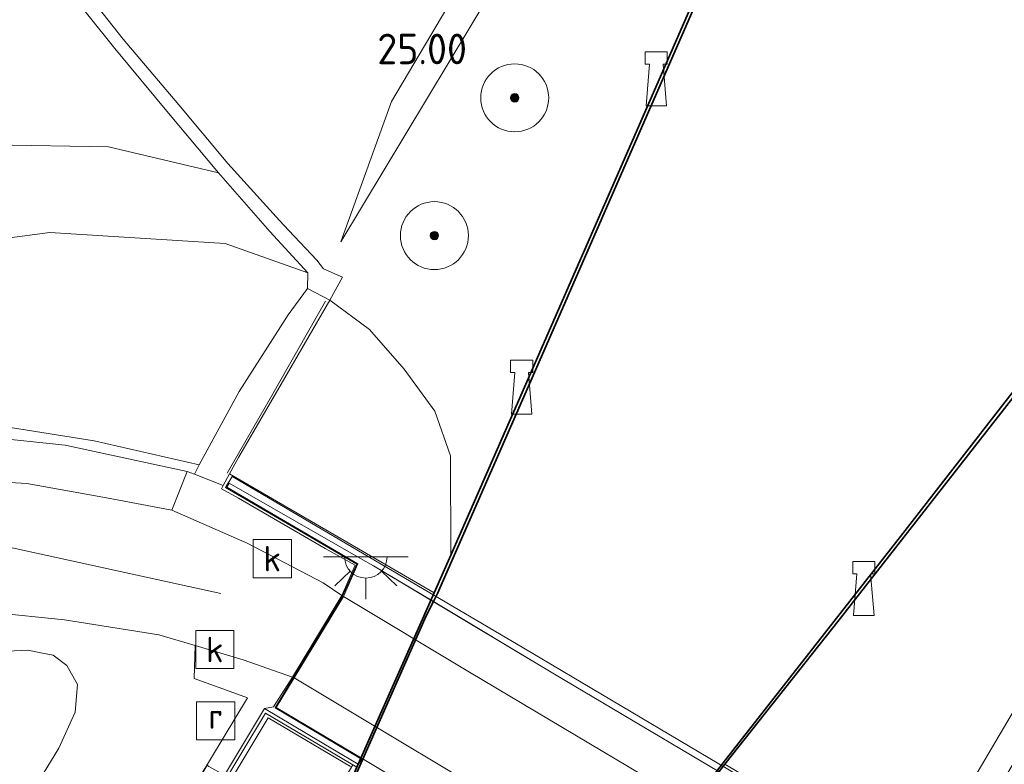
# Model space of a CAD drawing. Header units: metres. Extents: x 185049 to 189876, y 349292 to 352302.
# Tile 168 of 256: x 189316 to 189374, y 350459 to 350503. Entities that reach past the tile are written whole.
import ezdxf
from ezdxf.enums import TextEntityAlignment as Align

# ---------------------------------------------------------------- set-up
doc = ezdxf.new("R2010")
doc.units = ezdxf.units.M
for name, color, linetype, lineweight in [('B-WE-GK-KADEMUUR-GV', 150, 'Continuous', 35), ('B-WE-GR-BOOM-S', 90, 'Continuous', 25), ('B-WE-GR-GRAS-GV', 60, 'Continuous', 13), ('B-WE-GW-OPHOGING_KRUIN-G', 90, 'Continuous', 18), ('B-WE-GW-TALUD_KRUIN-G', 90, 'Continuous', 18), ('B-WE-GW-TALUD_TEEN-G', 90, 'Continuous', 18), ('B-WE-IE-MEUBILAIR_WATERWEGMEUBILAIR-S', 150, 'Continuous', 25), ('B-WE-IE-TERREINAFSCHEIDING_KUNSTMATIG_HEKWERK-G', 20, 'IE-TERREINAFSCHEIDING-KUNSTMATIG', 18), ('B-WE-IE-TERREINAFSCHEIDING_KUNSTMATIG_MUUR-GV', 90, 'Continuous', 18), ('B-WE-KL-ET_LS_OV_LICHTPUNT-S', 190, 'Continuous', 25), ('B-WE-KW-KUNSTWERK_BRUG-GV', 170, 'Continuous', 18), ('B-WE-KW-KUNSTWERK_LANDHOOFD-GV', 170, 'Continuous', 18), ('B-WE-KW-KUNSTWERK_PIJLER-GV', 170, 'Continuous', 18), ('B-WE-OB-OEVERVOORZIENING-G', 7, 'Continuous', 18), ('B-WE-OG-TERREIN_GROEN-GV', 7, 'Continuous', 18), ('B-WE-OG-WATER_KANAAL-GV', 120, 'Continuous', 18), ('B-WE-OG-WEG_TRAP-GV', 7, 'Continuous', 18), ('B-WE-RI-GWA_KOLK-S', 30, 'Continuous', 25), ('B-WE-RI-GWA_RIOOLPUT-S', 30, 'Continuous', 25), ('B-WE-VH-VERHARDING_ASFALT-GV', 252, 'Continuous', 18), ('B-WE-VH-VERHARDING_BETON-GV', 252, 'Continuous', 18), ('B-WE-VH-VERHARDING_STRAATBAKSTEEN-GV', 252, 'Continuous', 18), ('B-WE-VH-VERHARDING_TEGEL-GV', 252, 'Continuous', 18), ('X-XX-AL-HOOGTELABEL-S', 7, 'Continuous', 25)]:
    doc.layers.add(name, color=color, linetype=linetype, lineweight=lineweight)
doc.styles.add('NLCS-ISO', font='NLCS-ISO.ttf')
doc.styles.add('NLCS-ISO-ANNOTATIVE-T18', font='NLCS-ISO.ttf', dxfattribs={"height": 1.8})
doc.linetypes.add('IE-TERREINAFSCHEIDING-KUNSTMATIG', pattern='A,4,[82,NLCS.SHX,S=0.75,R=90,X=0,Y=0],4,-2', length=10)

# ---------------------------------------------------------------- blocks, each defined once
blk = doc.blocks.new('SAL-HOOGTELABEL-SO')
at = {"color": 0, "linetype": 'ByBlock', "lineweight": -2, "style": 'NLCS-ISO-ANNOTATIVE-T18'}
blk.add_attdef('HOOGTE', text='', height=1.8, dxfattribs=at).set_placement((2.788, 0), align=Align.RIGHT)
blk = doc.blocks.new('SGR-BOOM_01-SO')
at = {"linetype": 'ByBlock', "lineweight": 18}
h = blk.add_hatch(color=0, dxfattribs=at)
h.dxf.hatch_style = 1
edge = h.paths.add_edge_path()
edge.add_arc((0, 0), 0.25, 0, 360)
at = {"color": 0, "linetype": 'ByBlock', "lineweight": 18}
for radius in [2, 0.25]:
    blk.add_circle((0, 0), radius, dxfattribs=at)
blk = doc.blocks.new('SIE-WATER_BOLDER-SO')
at = {"color": 0, "linetype": 'ByBlock', "lineweight": 18}
blk.add_lwpolyline([(0.402, 0.867), (0.602, -1.587), (-0.602, -1.587), (-0.402, 0.867), (-0.65, 0.867), (-0.65, 1.587), (0.65, 1.587), (0.65, 0.867)], close=True, dxfattribs=at)
blk = doc.blocks.new('SRI-PUT_INSPECTIEPUT_RIOOLPUT-SO')
at = {"color": 0, "linetype": 'ByBlock', "lineweight": 18}
blk.add_lwpolyline([(-1.125, -1.125), (1.125, -1.125), (1.125, 1.125), (-1.125, 1.125)], close=True, dxfattribs=at)
at = {"color": 0, "linetype": 'ByBlock', "lineweight": 18, "style": 'NLCS-ISO'}
blk.add_text('r', height=1.5, dxfattribs=at).set_placement((0, 0.283), align=Align.MIDDLE_CENTER)
blk = doc.blocks.new('SRI-KOLK-SO')
at = {"color": 0, "linetype": 'ByBlock', "lineweight": 18}
blk.add_lwpolyline([(-1.125, -1.125), (1.125, -1.125), (1.125, 1.125), (-1.125, 1.125)], close=True, dxfattribs=at)
at = {"color": 0, "linetype": 'ByBlock', "lineweight": 18, "style": 'NLCS-ISO'}
blk.add_text('k', height=1.5, dxfattribs=at).set_placement((0, 0), align=Align.MIDDLE_CENTER)
blk = doc.blocks.new('SKL-ET_OV_LICHTPUNT-SO')
at = {"color": 0, "linetype": 'ByBlock', "lineweight": 18}
for points in [[(-1.25, 0), (-2.5, 0)], [(1.25, 0), (2.5, 0)], [(-0.915, -0.851), (-1.831, -1.703)], [(0.915, -0.851), (1.831, -1.703)], [(0, -1.25), (0, -2.5)]]:
    blk.add_lwpolyline(points, dxfattribs=at)
blk.add_lwpolyline([(0, 0), (1.25, 0, -1), (-1.25, 0)], format="xyb", close=True, dxfattribs=at)

msp = doc.modelspace()

# ---------------------------------------------------------------- linework, layer by layer
at = {"layer": 'B-WE-GK-KADEMUUR-GV'}
for points in [[(189359.67, 350513.159, 20.674), (189352.04, 350495.697, 20.674), (189346.375, 350482.744, 20.674), (189340.526, 350469.431, 20.674), (189340.273, 350468.9435, 20.674), (189339.842, 350468.113, 20.674), (189336.109, 350459.641, 20.674), (189334.057, 350455.064, 20.674), (189333.571, 350454.318, 20.674), (189332.746, 350455.25, 20.675), (189331.871, 350454.699, 20.675), (189331.775, 350454.516, 20.675), (189326.899, 350446.44, 20.675), (189328.29, 350445.625, 20.675), (189318.228, 350428.575, 20.675), (189308.305, 350411.819, 20.675), (189296.666, 350392.203, 20.675), (189287.391, 350376.481, 20.675), (189276.42, 350357.992, 20.675)], [(189311.2961, 350417.5981, 34.1221), (189317.697, 350428.375, 34.117), (189318.8563, 350430.3049, 34.1198), (189319.677, 350431.6713, 34.1217), (189322.0202, 350435.5722, 34.1274), (189323.2209, 350437.5711, 34.1302), (189323.544, 350438.109, 34.131), (189323.5742, 350438.1598, 34.1068), (189326.048, 350442.326, 34.131), (189324.697, 350443.229, 34.128), (189332.495, 350455.96, 34.135), (189332.924, 350455.714, 34.135), (189333.955, 350455.122, 34.135), (189335.765, 350459.2, 34.136), (189335.848, 350459.386, 32.063), (189340.323, 350469.47, 25.864), (189341.304, 350471.682, 25.992), (189346.138, 350482.686, 26.032), (189351.802, 350495.638, 25.977), (189359.432, 350513.099, 25.981)], [(189297.813, 350362.312, 20.675), (189309.277, 350381.706, 20.675), (189318.167, 350396.834, 20.675), (189328.778, 350414.704, 20.675), (189342.162, 350437.249, 20.675), (189343.62, 350436.425, 20.675), (189348.539, 350444.705, 20.675), (189348.166, 350444.785, 20.675), (189348.448, 350445.973, 20.674), (189347.283, 350446.323, 20.674), (189347.776, 350447.088, 20.674), (189357.344, 350459.455, 20.674), (189367.786, 350472.773, 20.674), (189377.294, 350485.012, 20.674), (189388.005, 350498.692, 20.674), (189396.177, 350509.178, 20.674)], [(189392.241, 350503.684, 24.267), (189386.039, 350495.811, 24.263), (189364.171, 350467.88, 24.26), (189357.435, 350459.389, 24.26), (189351.007, 350451.085, 24.225), (189347.871, 350447.035, 34.135), (189349.487, 350446.049, 34.135), (189341.882, 350433.358, 34.117), (189341.05, 350433.843, 34.146), (189340.519, 350434.149, 34.131), (189337.736, 350429.542, 34.149), (189337.4727, 350429.0966, 34.1469), (189336.2742, 350427.0695, 34.1373), (189333.9763, 350423.1827, 34.1189), (189333.1635, 350421.8077, 34.1124), (189325.6249, 350409.0565, 34.052), (189324.44, 350407.0523, 34.0425), (189317.382, 350395.114, 33.986), (189317.3001, 350394.9754, 33.986), (189316.4942, 350393.6107, 33.986), (189308.9994, 350380.9191, 33.986), (189307.813, 350378.91, 33.986), (189300.6489, 350366.7787, 33.986)]]:
    msp.add_polyline3d(points, dxfattribs=at)
at = {"layer": 'B-WE-GR-GRAS-GV'}
for points in [[(189346.308, 350509.197, 25.937), (189334.824, 350490.125, 25.97), (189337.811, 350498.365, 25.027), (189348.327, 350516.128, 24.784), (189355.26, 350528.731, 24.58), (189362.847, 350542.168, 24.427), (189373.947, 350560.067, 24.438), (189385.554, 350579.379, 24.62), (189394.449, 350594.104, 24.784), (189402.773, 350606.577, 25.322), (189412.094, 350623.059, 25.512), (189415.97, 350628.567, 25.586), (189420.283, 350632.804, 25.793), (189414.901, 350621.775, 26.31), (189403.969, 350604.056, 26.785), (189387.957, 350577.546, 26.345), (189378.322, 350562.035, 25.868), (189369.893, 350547.675, 25.853), (189362.277, 350535.649, 25.842), (189356.086, 350525.237, 25.908)], [(189373.947, 350560.067, 24.438), (189362.847, 350542.168, 24.427), (189355.26, 350528.731, 24.58), (189348.327, 350516.128, 24.784), (189337.811, 350498.365, 25.027), (189334.824, 350490.125, 25.97), (189346.308, 350509.197, 25.937), (189356.086, 350525.237, 25.908), (189362.277, 350535.649, 25.842), (189369.893, 350547.675, 25.853), (189378.322, 350562.035, 25.868), (189387.957, 350577.546, 26.345), (189403.969, 350604.056, 26.785), (189414.901, 350621.775, 26.31), (189420.283, 350632.804, 25.793), (189415.97, 350628.567, 25.586), (189412.094, 350623.059, 25.512), (189402.773, 350606.577, 25.322), (189394.449, 350594.104, 24.784), (189385.554, 350579.379, 24.62)]]:
    msp.add_polyline3d(points, close=True, dxfattribs=at)
for points in [[(189359.432, 350513.099, 25.981), (189351.802, 350495.638, 25.977), (189346.138, 350482.686, 26.032), (189341.304, 350471.682, 25.992), (189341.277, 350477.522, 26.112), (189340.352, 350480.157, 26.155), (189338.551, 350482.622, 26.163), (189336.505, 350484.955, 26.068), (189334.174, 350486.691, 25.977), (189334.918, 350488.036, 26.192), (189333.798, 350488.52, 26.199), (189333.402, 350489.047, 25.264), (189331.762, 350490.777, 25.163), (189331.206, 350491.363, 25.26), (189328.171, 350494.732, 25.02), (189325.282, 350498.177, 24.834), (189322.001, 350502.043, 24.623), (189318.983, 350505.883, 24.431)], [(189400.76, 350506.822, 24.263), (189392.511, 350492.92, 24.296), (189385.168, 350480.616, 24.332), (189377.137, 350467.092, 24.318), (189364.804, 350446.171, 24.586), (189357.892, 350450.066, 24.583), (189361.755, 350456.819, 24.269), (189357.435, 350459.389, 24.26), (189364.171, 350467.88, 24.26), (189386.039, 350495.811, 24.263), (189392.241, 350503.684, 24.267)], [(189318.336, 350505.48, 24.445), (189321.508, 350501.489, 24.645), (189324.682, 350497.686, 24.805), (189327.618, 350494.167, 25.005), (189321.139, 350495.7, 24.849), (189314.31, 350495.822, 24.685), (189307.685, 350495.754, 24.634), (189300.63, 350494.5, 24.478), (189293.158, 350492.415, 24.391), (189307.721, 350500.943, 24.343), (189315.385, 350505.473, 24.347)], [(189314.99, 350479.256, 31.752), (189320.299, 350478.408, 31.744), (189326.49, 350476.987, 31.719), (189326.199, 350476.454, 31.897), (189325.772, 350476.6, 31.901), (189318.594, 350478.143, 31.901), (189314.085, 350478.627, 31.901)], [(189314.172, 350444.607, 31.79), (189319.42, 350446.97, 31.748), (189319.769, 350447.397, 31.773), (189322.918, 350452.646, 31.762), (189329.319, 350463.282, 31.876), (189328.093, 350463.728, 31.811), (189326.191, 350464.429, 31.778), (189326.2511, 350466.3628, 31.8426), (189329.081, 350465.521, 31.937), (189331.984, 350464.501, 32.027), (189330.862, 350462.753, 32.041), (189330.325, 350462.662, 32.05), (189327.973, 350458.727, 32.068), (189327.057, 350459.247, 31.963), (189326.963, 350459.323, 31.963), (189324.014, 350454.309, 31.799), (189324.992, 350453.7, 31.799), (189320.7897, 350446.4429, 34.1156), (189319.949, 350444.991, 31.799), (189317.8549, 350441.527, 34.1144), (189317.786, 350441.413, 33.64), (189317.672, 350441.233, 33.717), (189316.641, 350439.635, 33.84), (189312.032, 350432.1, 33.869)], [(189313.971, 350465.979, 31.795), (189316.386, 350466.081, 31.788), (189317.25, 350465.917, 31.789), (189317.894, 350465.786, 31.8), (189318.685, 350465.192, 31.786), (189319.311, 350464.079, 31.793), (189319.175, 350462.439, 31.798), (189318.224, 350460.329, 31.781), (189307.273, 350442.432, 31.756)]]:
    msp.add_polyline3d(points, dxfattribs=at)
at = {"layer": 'B-WE-GW-OPHOGING_KRUIN-G'}
msp.add_polyline3d([(189226.912, 350380.428, 28.619), (189239.773, 350398.483, 29.201), (189252.226, 350415.984, 29.801), (189265.418, 350434.59, 30.405), (189276.136, 350449.895, 30.933), (189283.424, 350459.667, 31.271), (189292.342, 350466.468, 31.562), (189301.304, 350470.395, 31.81), (189314.367, 350472.337, 31.995), (189327.755, 350469.417, 31.952)], dxfattribs=at)
at = {"layer": 'B-WE-GW-TALUD_KRUIN-G'}
msp.add_polyline3d([(189334.824, 350490.125, 25.97), (189346.308, 350509.197, 25.937), (189356.086, 350525.237, 25.908), (189362.277, 350535.649, 25.842), (189369.893, 350547.675, 25.853), (189378.322, 350562.035, 25.868), (189387.957, 350577.546, 26.345), (189403.969, 350604.056, 26.785), (189414.901, 350621.775, 26.31), (189420.283, 350632.804, 25.793)], dxfattribs=at)
at = {"layer": 'B-WE-GW-TALUD_TEEN-G'}
for points in [[(189334.824, 350490.125, 25.97), (189337.811, 350498.365, 25.027), (189348.327, 350516.128, 24.784), (189355.26, 350528.731, 24.58), (189362.847, 350542.168, 24.427), (189373.947, 350560.067, 24.438), (189385.554, 350579.379, 24.62), (189394.449, 350594.104, 24.784), (189402.773, 350606.577, 25.322), (189412.094, 350623.059, 25.512), (189415.97, 350628.567, 25.586), (189420.283, 350632.804, 25.793)], [(189269.153, 350467.441, 24.991), (189277.832, 350475.285, 24.9), (189290.89, 350482.472, 24.791), (189306.264, 350489.163, 24.762), (189317.681, 350490.673, 24.893), (189328.011, 350490.027, 25.173), (189332.884, 350488.301, 25.384), (189332.866, 350487.377, 25.992)], [(189334.174, 350486.691, 25.977), (189336.505, 350484.955, 26.068), (189338.551, 350482.622, 26.163), (189340.352, 350480.157, 26.155), (189341.277, 350477.522, 26.112), (189341.304, 350471.682, 25.992)]]:
    msp.add_polyline3d(points, dxfattribs=at)
at = {"layer": 'B-WE-IE-TERREINAFSCHEIDING_KUNSTMATIG_HEKWERK-G'}
for points in [[(189328.131, 350476.496, 31.795), (189330.739, 350481.027, 28.935), (189333.922, 350486.631, 26.155)], [(189286.049, 350470.81, 31.235), (189291.105, 350473.766, 31.464), (189297.437, 350476.742, 31.53), (189303.015, 350478.486, 31.708), (189308.451, 350479.501, 31.73), (189314.99, 350479.256, 31.752), (189320.299, 350478.408, 31.744), (189326.49, 350476.987, 31.719)], [(189328.248, 350475.92, 32.023), (189335.991, 350471.481, 32.127), (189336.74, 350471.052, 32.137), (189340.273, 350468.9435, 32.1396)], [(189340.273, 350468.9435, 32.1396), (189347.415, 350464.681, 32.145), (189358.27, 350458.247, 32.137), (189370.091, 350451.321, 32.119), (189384.041, 350443.029, 32.112), (189399.203, 350434.019, 32.083), (189414.541, 350424.959, 32.065), (189422.9869, 350419.9392, 32.0381)], [(189326.448, 350455.278, 34.1), (189330.55, 350462.116, 34.094), (189335.3857, 350459.2535, 34.0989)]]:
    msp.add_polyline3d(points, dxfattribs=at)
at = {"layer": 'B-WE-IE-TERREINAFSCHEIDING_KUNSTMATIG_MUUR-GV'}
msp.add_polyline3d([(189330.325, 350462.662, 32.05), (189334.442, 350460.202, 31.993), (189335.848, 350459.386, 32.063), (189335.765, 350459.2, 34.136), (189330.393, 350462.389, 34.131), (189326.206, 350455.433, 34.128), (189326.023, 350455.551, 34.121), (189327.973, 350458.727, 32.068)], close=True, dxfattribs=at)
at = {"layer": 'B-WE-KW-KUNSTWERK_BRUG-GV'}
msp.add_polyline3d([(189390.336, 350421.932, 33.98), (189369.141, 350434.378, 33.944), (189348.798, 350446.534, 33.944), (189333.346, 350455.647, 33.944), (189335.531, 350459.339, 34.136), (189335.769, 350459.218, 31.79), (189336.039, 350459.677, 31.79), (189330.951, 350462.691, 32.028), (189334.932, 350469.268, 32.032), (189335.76, 350471.154, 32.054), (189328.037, 350475.664, 31.999), (189328.424, 350476.313, 31.934), (189328.467, 350476.288, 31.929), (189345.599, 350466.198, 32.003), (189361.087, 350457.031, 32.022), (189376.593, 350447.918, 32.037)], dxfattribs=at)
at = {"layer": 'B-WE-KW-KUNSTWERK_LANDHOOFD-GV'}
msp.add_polyline3d([(189340.323, 350469.47, 25.864), (189335.848, 350459.386, 32.063), (189334.442, 350460.202, 31.993), (189330.325, 350462.662, 32.05), (189330.862, 350462.753, 32.041), (189331.984, 350464.501, 32.027), (189334.888, 350469.298, 32.031), (189335.663, 350471.092, 32.062), (189333.901, 350472.075, 32.049), (189328.789, 350475.028, 32.012), (189327.79, 350475.582, 31.974), (189327.899, 350475.771, 31.941), (189328.27, 350476.461, 31.525)], close=True, dxfattribs=at)
at = {"layer": 'B-WE-KW-KUNSTWERK_PIJLER-GV'}
msp.add_polyline3d([(189357.892, 350450.066, 24.583), (189353.684, 350443.091, 29.07), (189353.394, 350443.32, 34.119), (189349.487, 350446.049, 34.135), (189347.871, 350447.035, 34.135), (189351.007, 350451.085, 24.225), (189357.435, 350459.389, 24.26), (189361.755, 350456.819, 24.269)], close=True, dxfattribs=at)
at = {"layer": 'B-WE-OB-OEVERVOORZIENING-G'}
for points in [[(189336.109, 350459.641, 20.674), (189339.842, 350468.113, 20.674), (189340.273, 350468.9435, 20.674), (189340.526, 350469.431, 20.674), (189346.375, 350482.744, 20.674), (189352.04, 350495.697, 20.674), (189359.67, 350513.159, 20.674), (189364.149, 350523.533, 20.674), (189367.136, 350530.186, 20.674), (189374.76, 350543.215, 20.674), (189382.869, 350556.987, 20.674), (189391.458, 350571.521, 20.674), (189399.847, 350585.745, 20.674), (189408.753, 350600.777, 20.674), (189419.838, 350619.518, 20.674), (189428.825, 350634.617, 20.674), (189441.03, 350655.145, 20.674), (189457.572, 350683.153, 20.674), (189475.273, 350713.015, 20.674), (189488.723, 350735.571, 20.674)], [(189357.344, 350459.455, 20.674), (189367.786, 350472.773, 20.674), (189377.294, 350485.012, 20.674), (189388.005, 350498.692, 20.674), (189396.177, 350509.178, 20.674)], [(189336.109, 350459.641, 20.674), (189334.057, 350455.064, 20.674), (189333.571, 350454.318, 20.674)], [(189357.344, 350459.455, 20.674), (189347.776, 350447.088, 20.674), (189347.283, 350446.323, 20.674)]]:
    msp.add_polyline3d(points, dxfattribs=at)
at = {"layer": 'B-WE-OG-TERREIN_GROEN-GV'}
for points in [[(189330.653, 350490.728, 25.231), (189332.884, 350488.301, 25.384), (189328.011, 350490.027, 25.173), (189317.681, 350490.673, 24.893), (189306.264, 350489.163, 24.762), (189290.89, 350482.472, 24.791), (189277.832, 350475.285, 24.9), (189269.153, 350467.441, 24.991), (189264.496, 350474.874, 24.554), (189264.251, 350475.304, 24.48), (189293.158, 350492.415, 24.391), (189300.63, 350494.5, 24.478), (189307.685, 350495.754, 24.634), (189314.31, 350495.822, 24.685), (189321.139, 350495.7, 24.849), (189327.618, 350494.167, 25.005)], [(189341.304, 350471.682, 25.992), (189340.323, 350469.47, 25.864), (189328.27, 350476.461, 31.525), (189328.789, 350477.427, 30.944), (189331.303, 350481.739, 28.648), (189334.174, 350486.691, 25.977), (189336.505, 350484.955, 26.068), (189338.551, 350482.622, 26.163), (189340.352, 350480.157, 26.155), (189341.277, 350477.522, 26.112)]]:
    msp.add_polyline3d(points, close=True, dxfattribs=at)
msp.add_polyline3d([(189306.264, 350489.163, 24.762), (189317.681, 350490.673, 24.893), (189328.011, 350490.027, 25.173), (189332.884, 350488.301, 25.384), (189332.866, 350487.377, 25.992), (189331.714, 350485.821, 26.581), (189328.843, 350481.304, 29.266), (189326.49, 350476.987, 31.719), (189320.299, 350478.408, 31.744), (189314.99, 350479.256, 31.752)], dxfattribs=at)
at = {"layer": 'B-WE-OG-WATER_KANAAL-GV'}
msp.add_polyline3d([(189396.177, 350509.178, 20.674), (189388.005, 350498.692, 20.674), (189377.294, 350485.012, 20.674), (189367.786, 350472.773, 20.674), (189357.344, 350459.455, 20.674), (189347.776, 350447.088, 20.674), (189347.283, 350446.323, 20.674), (189339.122, 350448.053, 20.674), (189333.571, 350454.318, 20.674), (189334.057, 350455.064, 20.674), (189336.109, 350459.641, 20.674), (189339.842, 350468.113, 20.674), (189340.273, 350468.9435, 20.674), (189340.526, 350469.431, 20.674), (189346.375, 350482.744, 20.674), (189352.04, 350495.697, 20.674), (189359.67, 350513.159, 20.674)], dxfattribs=at)
at = {"layer": 'B-WE-OG-WEG_TRAP-GV'}
msp.add_polyline3d([(189328.27, 350476.461, 31.525), (189327.899, 350475.771, 31.941), (189326.199, 350476.454, 31.897), (189326.49, 350476.987, 31.719), (189328.843, 350481.304, 29.266), (189331.714, 350485.821, 26.581), (189332.866, 350487.377, 25.992), (189334.174, 350486.691, 25.977), (189331.303, 350481.739, 28.648), (189328.789, 350477.427, 30.944)], close=True, dxfattribs=at)
at = {"layer": 'B-WE-VH-VERHARDING_ASFALT-GV'}
for points in [[(189314.085, 350478.627, 31.901), (189318.594, 350478.143, 31.901), (189325.772, 350476.6, 31.901), (189324.87, 350474.333, 32.006), (189321.026, 350475.058, 31.981), (189316.343, 350475.898, 31.999), (189311.308, 350476.187, 32.014)], [(189314.305, 350468.305, 31.919), (189318.562, 350467.877, 31.857), (189324.109, 350467, 31.89), (189326.2511, 350466.3628, 31.8426), (189326.191, 350464.429, 31.778), (189328.093, 350463.728, 31.811), (189329.319, 350463.282, 31.876), (189322.918, 350452.646, 31.762), (189319.769, 350447.397, 31.773), (189319.42, 350446.97, 31.748), (189314.172, 350444.607, 31.79)], [(189307.273, 350442.432, 31.756), (189318.224, 350460.329, 31.781), (189319.175, 350462.439, 31.798), (189319.311, 350464.079, 31.793), (189318.685, 350465.192, 31.786), (189317.894, 350465.786, 31.8), (189317.25, 350465.917, 31.789), (189316.386, 350466.081, 31.788), (189313.971, 350465.979, 31.795)]]:
    msp.add_polyline3d(points, dxfattribs=at)
msp.add_polyline3d([(189424.931, 350415.921, 32.024), (189422.04, 350411.046, 31.821), (189409.75, 350418.47, 32.021), (189399.28, 350424.721, 32.024), (189386.704, 350432.163, 32.024), (189372.475, 350440.626, 31.988), (189358.944, 350448.333, 32.021), (189346.937, 350455.552, 32.017), (189332.079, 350464.458, 32.003), (189334.975, 350469.242, 32.032), (189342.397, 350464.793, 32.057), (189353.352, 350458.287, 32.068), (189361.543, 350453.48, 32.057), (189371.131, 350447.769, 32.068), (189384.415, 350439.928, 32.054), (189395.674, 350433.252, 32.039), (189407.236, 350426.441, 32.017)], close=True, dxfattribs=at)
at = {"layer": 'B-WE-VH-VERHARDING_BETON-GV'}
for points in [[(189335.663, 350471.092, 32.062), (189334.888, 350469.298, 32.031), (189333.788, 350470.042, 32.003), (189329.317, 350472.389, 31.97), (189324.87, 350474.333, 32.006), (189325.772, 350476.6, 31.901), (189326.199, 350476.454, 31.897), (189327.899, 350475.771, 31.941), (189327.79, 350475.582, 31.974), (189328.789, 350475.028, 32.012), (189333.901, 350472.075, 32.049)], [(189335.765, 350459.2, 34.136), (189333.955, 350455.122, 34.135), (189332.924, 350455.714, 34.135), (189332.495, 350455.96, 34.135), (189324.697, 350443.229, 34.128), (189326.048, 350442.326, 34.131), (189323.5742, 350438.1598, 34.1068), (189321.659, 350439.227, 34.075), (189318.0737, 350441.3849, 34.1128), (189320.989, 350446.3468, 34.1141), (189325.351, 350453.771, 34.095), (189324.246, 350454.443, 34.095), (189325.231, 350456.062, 34.091), (189326.023, 350455.551, 34.121), (189326.206, 350455.433, 34.128), (189330.393, 350462.389, 34.131)]]:
    msp.add_polyline3d(points, close=True, dxfattribs=at)
at = {"layer": 'B-WE-VH-VERHARDING_STRAATBAKSTEEN-GV'}
for points in [[(189334.918, 350488.036, 26.192), (189334.174, 350486.691, 25.977), (189332.866, 350487.377, 25.992), (189332.884, 350488.301, 25.384), (189330.653, 350490.728, 25.231), (189327.618, 350494.167, 25.005), (189324.682, 350497.686, 24.805), (189321.508, 350501.489, 24.645), (189318.336, 350505.48, 24.445), (189315.197, 350509.827, 24.34), (189315.838, 350510.197, 24.34), (189318.983, 350505.883, 24.431), (189322.001, 350502.043, 24.623), (189325.282, 350498.177, 24.834), (189328.171, 350494.732, 25.02), (189331.206, 350491.363, 25.26), (189331.762, 350490.777, 25.163), (189333.402, 350489.047, 25.264), (189333.798, 350488.52, 26.199)], [(189334.888, 350469.298, 32.031), (189331.984, 350464.501, 32.027), (189329.081, 350465.521, 31.937), (189326.2511, 350466.3628, 31.8426), (189324.109, 350467, 31.89), (189318.562, 350467.877, 31.857), (189314.305, 350468.305, 31.919), (189308.735, 350467.895, 31.879), (189303.064, 350466.54, 31.741), (189300.04, 350474.239, 31.901), (189307.046, 350476.017, 32.024), (189311.308, 350476.187, 32.014), (189316.343, 350475.898, 31.999), (189321.026, 350475.058, 31.981), (189324.87, 350474.333, 32.006), (189329.317, 350472.389, 31.97), (189333.788, 350470.042, 32.003)]]:
    msp.add_polyline3d(points, close=True, dxfattribs=at)
at = {"layer": 'B-WE-VH-VERHARDING_TEGEL-GV'}
for points in [[(189378.107, 350465.54, 24.292), (189365.99, 350445.401, 24.602), (189364.804, 350446.171, 24.586), (189377.137, 350467.092, 24.318), (189385.168, 350480.616, 24.332), (189392.511, 350492.92, 24.296), (189400.76, 350506.822, 24.263), (189404.765, 350513.905, 24.268), (189408.945, 350521.361, 24.258), (189410.153, 350525.614, 24.121), (189408.714, 350526.446, 24.121), (189409.393, 350527.689, 24.121), (189411.271, 350530.879, 24.092), (189413.193, 350529.712, 24.2), (189410.778, 350520.878, 24.243), (189403.052, 350507.34, 24.278), (189398.179, 350499.242, 24.303), (189392.163, 350488.982, 24.31), (189385.583, 350478.056, 24.336)], [(189425.969, 350417.671, 32.028), (189424.931, 350415.921, 32.024), (189407.236, 350426.441, 32.017), (189395.674, 350433.252, 32.039), (189384.415, 350439.928, 32.054), (189371.131, 350447.769, 32.068), (189361.543, 350453.48, 32.057), (189353.352, 350458.287, 32.068), (189342.397, 350464.793, 32.057), (189334.975, 350469.242, 32.032), (189335.824, 350471.175, 32.054), (189328.106, 350475.682, 31.999), (189328.248, 350475.92, 32.023), (189335.991, 350471.481, 32.127), (189336.74, 350471.052, 32.137), (189347.415, 350464.681, 32.145), (189358.27, 350458.247, 32.137), (189370.091, 350451.321, 32.119), (189384.041, 350443.029, 32.112), (189399.203, 350434.019, 32.083), (189414.541, 350424.959, 32.065), (189426.169, 350418.048, 32.028)], [(189422.04, 350411.046, 31.821), (189420.947, 350409.201, 32.006), (189402.074, 350420.482, 32.003), (189391.071, 350426.887, 31.999), (189376.917, 350435.489, 32.021), (189363.408, 350443.549, 32.057), (189350.862, 350450.873, 32.072), (189336.18, 350459.652, 32.072), (189331.02, 350462.708, 32.028), (189332.079, 350464.458, 32.003), (189346.937, 350455.552, 32.017), (189358.944, 350448.333, 32.021), (189372.475, 350440.626, 31.988), (189386.704, 350432.163, 32.024), (189399.28, 350424.721, 32.024), (189409.75, 350418.47, 32.021)]]:
    msp.add_polyline3d(points, close=True, dxfattribs=at)

# ---------------------------------------------------------------- block references
at = {"layer": 'B-WE-GR-BOOM-S'}
for p in [(189345.063, 350498.59, 25.592), (189340.335, 350490.481, 25.592)]:
    msp.add_blockref('SGR-BOOM_01-SO', p, dxfattribs=at)
at = {"layer": 'B-WE-IE-MEUBILAIR_WATERWEGMEUBILAIR-S'}
for p in [(189353.4, 350499.707, 26.024), (189345.471, 350481.569, 26.039), (189365.619, 350469.721, 24.285)]:
    msp.add_blockref('SIE-WATER_BOLDER-SO', p, dxfattribs=at)
at = {"layer": 'B-WE-KL-ET_LS_OV_LICHTPUNT-S'}
msp.add_blockref('SKL-ET_OV_LICHTPUNT-SO', (189336.296, 350471.583, 32.068), dxfattribs=at)
at = {"layer": 'B-WE-RI-GWA_KOLK-S'}
for p in [(189330.785, 350471.479, 31.861), (189327.403, 350466.129, 31.817)]:
    msp.add_blockref('SRI-KOLK-SO', p, dxfattribs=at)
at = {"layer": 'B-WE-RI-GWA_RIOOLPUT-S'}
msp.add_blockref('SRI-PUT_INSPECTIEPUT_RIOOLPUT-SO', (189327.46, 350461.93, 31.761), dxfattribs=at)
at = {"layer": 'X-XX-AL-HOOGTELABEL-S'}
msp.add_blockref('SAL-HOOGTELABEL-SO', (189339.464, 350500.566, 24.995), dxfattribs=at).add_auto_attribs({'HOOGTE': '25.00'})

doc.saveas('drawing.dxf')
